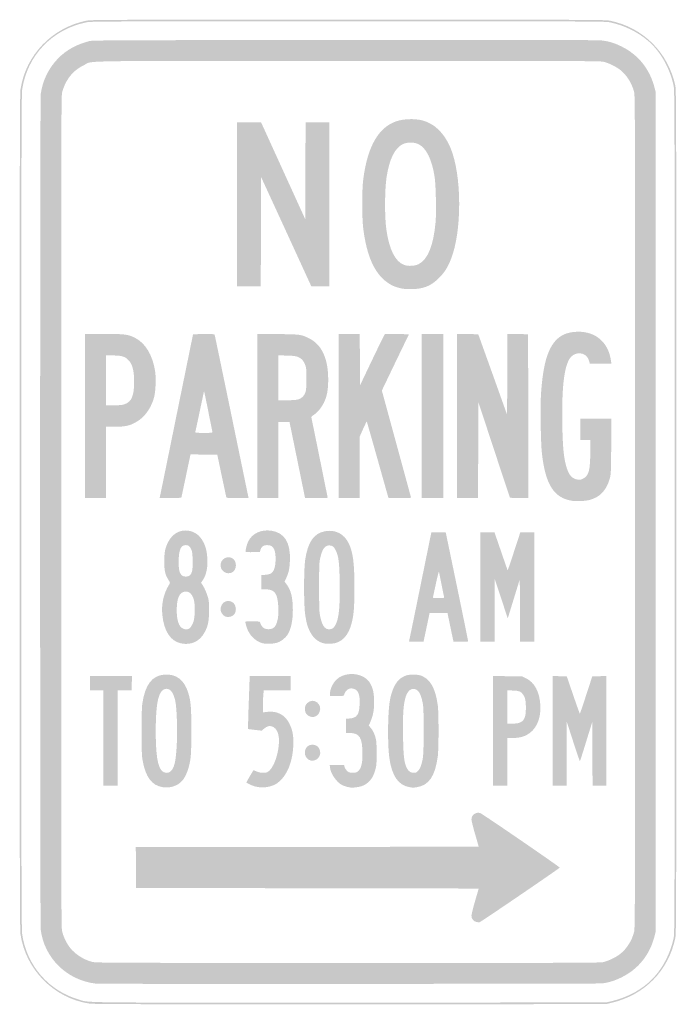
# Model space of a CAD drawing. Header units: inches. Extents: x -6 to 6, y -9 to 9.
import ezdxf

# ---------------------------------------------------------------- set-up
doc = ezdxf.new("R2010")
doc.units = ezdxf.units.IN
doc.header["$MEASUREMENT"] = 0

msp = doc.modelspace()

# ---------------------------------------------------------------- hatches: boundary and pattern name
h = msp.add_hatch(color=7)
edge = h.paths.add_edge_path()
edge.add_spline(control_points=[(-4.732, -8.984), (-5.375, -8.884), (-5.888, -8.367), (-5.985, -7.722), (-5.998, -7.633), (-6, -6.725), (-6, 0), (-6, 6.725), (-5.998, 7.633), (-5.985, 7.722), (-5.891, 8.348), (-5.41, 8.849), (-4.781, 8.977), (-4.696, 8.994), (-4.465, 8.995), (0, 8.995), (4.465, 8.995), (4.696, 8.994), (4.781, 8.977), (5.389, 8.853), (5.847, 8.398), (5.977, 7.788), (5.994, 7.705), (5.995, 7.398), (5.995, 0), (5.995, -7.398), (5.994, -7.705), (5.977, -7.788), (5.848, -8.391), (5.414, -8.83), (4.803, -8.973)], knot_values=[0, 0, 0, 0, 1, 1, 1, 2, 2, 2, 3, 3, 3, 4, 4, 4, 5, 5, 5, 6, 6, 6, 7, 7, 7, 8, 8, 8, 9, 9, 9, 10, 10, 10, 10], degree=3, periodic=0)
edge.add_line((4.803, -8.973), (4.712, -8.995))
edge.add_line((4.712, -8.995), (0.035, -8.996))
edge.add_spline(control_points=[(0.035, -8.996), (-3.925, -8.998), (-4.655, -8.996), (-4.732, -8.984)], knot_values=[0, 0, 0, 0, 1, 1, 1, 1], degree=3, periodic=0)
edge = h.paths.add_edge_path(flags=0)
edge.add_spline(control_points=[(4.803, -8.943), (5.066, -8.881), (5.29, -8.77), (5.48, -8.608), (5.704, -8.416), (5.877, -8.112), (5.946, -7.788), (5.964, -7.705), (5.965, -7.398), (5.965, 0), (5.965, 7.398), (5.964, 7.705), (5.946, 7.788), (5.877, 8.112), (5.704, 8.416), (5.48, 8.608), (5.284, 8.775), (5.039, 8.894), (4.781, 8.947), (4.696, 8.964), (4.465, 8.965), (0, 8.965), (-4.465, 8.965), (-4.696, 8.964), (-4.781, 8.947), (-5.404, 8.82), (-5.861, 8.343), (-5.954, 7.722), (-5.968, 7.633), (-5.97, 6.725), (-5.97, 0), (-5.97, -6.725), (-5.968, -7.633), (-5.954, -7.722), (-5.868, -8.296), (-5.467, -8.754), (-4.912, -8.914), (-4.712, -8.971), (-5.036, -8.968), (0.035, -8.966)], knot_values=[0, 0, 0, 0, 1, 1, 1, 2, 2, 2, 3, 3, 3, 4, 4, 4, 5, 5, 5, 6, 6, 6, 7, 7, 7, 8, 8, 8, 9, 9, 9, 10, 10, 10, 11, 11, 11, 12, 12, 12, 13, 13, 13, 13], degree=3, periodic=0)
edge.add_line((0.035, -8.966), (4.712, -8.964))
edge.add_line((4.712, -8.964), (4.803, -8.943))
h = msp.add_hatch(color=7)
edge = h.paths.add_edge_path()
edge.add_spline(control_points=[(-4.611, -8.62), (-5.139, -8.557), (-5.551, -8.153), (-5.616, -7.634), (-5.63, -7.518), (-5.63, 7.518), (-5.616, 7.634), (-5.585, 7.876), (-5.47, 8.113), (-5.298, 8.288), (-5.146, 8.442), (-4.963, 8.543), (-4.727, 8.604), (-4.667, 8.619), (-4.312, 8.621), (-0.066, 8.624), (3.035, 8.626), (4.56, 8.624), (4.621, 8.617), (4.761, 8.601), (4.863, 8.571), (4.995, 8.505), (5.303, 8.353), (5.511, 8.092), (5.598, 7.751)], knot_values=[0, 0, 0, 0, 1, 1, 1, 2, 2, 2, 3, 3, 3, 4, 4, 4, 5, 5, 5, 6, 6, 6, 7, 7, 7, 8, 8, 8, 8], degree=3, periodic=0)
edge.add_line((5.598, 7.751), (5.621, 7.662))
edge.add_line((5.621, 7.662), (5.621, 0))
edge.add_line((5.621, 0), (5.621, -7.662))
edge.add_line((5.621, -7.662), (5.598, -7.751))
edge.add_spline(control_points=[(5.598, -7.751), (5.511, -8.092), (5.303, -8.353), (4.995, -8.505), (4.869, -8.567), (4.767, -8.599), (4.636, -8.616), (4.566, -8.625), (-4.535, -8.629), (-4.611, -8.62)], knot_values=[0, 0, 0, 0, 1, 1, 1, 2, 2, 2, 3, 3, 3, 3], degree=3, periodic=0)
edge = h.paths.add_edge_path(flags=0)
edge.add_spline(control_points=[(4.658, -8.227), (4.748, -8.209), (4.893, -8.139), (4.972, -8.076), (5.088, -7.984), (5.183, -7.835), (5.222, -7.682), (5.242, -7.603), (5.242, -7.58), (5.242, 0), (5.242, 7.58), (5.242, 7.603), (5.222, 7.682), (5.183, 7.835), (5.088, 7.984), (4.972, 8.076), (4.893, 8.139), (4.748, 8.209), (4.658, 8.227), (4.593, 8.241), (4.034, 8.242), (-0.001, 8.242), (-5.138, 8.242), (-4.65, 8.25), (-4.823, 8.166), (-4.985, 8.088), (-5.096, 7.975), (-5.172, 7.813), (-5.193, 7.769), (-5.217, 7.7), (-5.226, 7.66), (-5.241, 7.593), (-5.242, 6.929), (-5.242, 0), (-5.242, -6.929), (-5.241, -7.593), (-5.226, -7.66), (-5.205, -7.753), (-5.147, -7.877), (-5.087, -7.956), (-4.994, -8.079), (-4.831, -8.184), (-4.675, -8.223), (-4.604, -8.24), (-4.393, -8.241), (-0.008, -8.242), (4.035, -8.242), (4.593, -8.241), (4.658, -8.227)], knot_values=[0, 0, 0, 0, 1, 1, 1, 2, 2, 2, 3, 3, 3, 4, 4, 4, 5, 5, 5, 6, 6, 6, 7, 7, 7, 8, 8, 8, 9, 9, 9, 10, 10, 10, 11, 11, 11, 12, 12, 12, 13, 13, 13, 14, 14, 14, 15, 15, 15, 16, 16, 16, 16], degree=3, periodic=0)
for points in [[(-2.03, 5.621), (-2.03, 7.121), (-1.811, 7.121), (-1.591, 7.121), (-1.187, 6.234), (-0.783, 5.347), (-0.78, 6.234), (-0.778, 7.121), (-0.561, 7.121), (-0.343, 7.121), (-0.343, 5.621), (-0.343, 4.121), (-0.508, 4.121), (-0.672, 4.121), (-1.131, 5.122), (-1.591, 6.122), (-1.593, 5.122), (-1.596, 4.121), (-1.813, 4.121), (-2.03, 4.121), (-2.03, 5.621)], [(1.343, 1.753), (1.343, 3.253), (1.54, 3.253), (1.737, 3.253), (1.737, 1.753), (1.737, 0.253), (1.54, 0.253), (1.343, 0.253), (1.343, 1.753)], [(1.99, 1.753), (1.99, 3.253), (2.183, 3.25), (2.377, 3.247), (2.641, 2.512), (2.904, 1.776), (2.907, 2.515), (2.909, 3.253), (3.099, 3.25), (3.288, 3.247), (3.29, 1.75), (3.293, 0.252), (3.124, 0.255), (2.956, 0.258), (2.667, 1.132), (2.379, 2.007), (2.376, 1.13), (2.374, 0.253), (2.182, 0.253), (1.99, 0.253), (1.99, 1.753)], [(-4.475, -4.131), (-4.475, -3.263), (-4.596, -3.263), (-4.717, -3.263), (-4.717, -3.131), (-4.717, -3), (-4.333, -3), (-3.949, -3), (-3.952, -3.129), (-3.955, -3.258), (-4.083, -3.26), (-4.212, -3.263), (-4.212, -4.132), (-4.212, -5), (-4.343, -5), (-4.475, -5), (-4.475, -4.131)]]:
    msp.add_hatch(color=7).paths.add_polyline_path(points)
h = msp.add_hatch(color=7)
edge = h.paths.add_edge_path()
edge.add_spline(control_points=[(0.942, 4.091), (0.844, 4.117), (0.788, 4.142), (0.712, 4.196), (0.479, 4.363), (0.337, 4.684), (0.276, 5.182), (0.251, 5.389), (0.251, 5.877), (0.276, 6.076), (0.353, 6.679), (0.554, 7.03), (0.885, 7.14), (1.016, 7.184), (1.215, 7.19), (1.353, 7.155), (1.574, 7.1), (1.755, 6.925), (1.868, 6.657), (2.08, 6.158), (2.083, 5.121), (1.874, 4.608), (1.814, 4.46), (1.76, 4.376), (1.662, 4.277), (1.511, 4.125), (1.373, 4.071), (1.136, 4.071), (1.051, 4.072), (0.994, 4.077), (0.942, 4.091)], knot_values=[0, 0, 0, 0, 1, 1, 1, 2, 2, 2, 3, 3, 3, 4, 4, 4, 5, 5, 5, 6, 6, 6, 7, 7, 7, 8, 8, 8, 9, 9, 9, 10, 10, 10, 10], degree=3, periodic=0)
edge = h.paths.add_edge_path(flags=0)
edge.add_spline(control_points=[(1.289, 4.528), (1.455, 4.613), (1.556, 4.862), (1.597, 5.287), (1.613, 5.454), (1.603, 5.97), (1.581, 6.114), (1.531, 6.445), (1.427, 6.654), (1.28, 6.723), (1.205, 6.758), (1.078, 6.758), (1.003, 6.723), (0.854, 6.654), (0.751, 6.445), (0.702, 6.115), (0.668, 5.883), (0.665, 5.407), (0.697, 5.171), (0.747, 4.798), (0.862, 4.569), (1.027, 4.512), (1.101, 4.486), (1.222, 4.494), (1.289, 4.528)], knot_values=[0, 0, 0, 0, 1, 1, 1, 2, 2, 2, 3, 3, 3, 4, 4, 4, 5, 5, 5, 6, 6, 6, 7, 7, 7, 8, 8, 8, 8], degree=3, periodic=0)
h = msp.add_hatch(color=7)
edge = h.paths.add_edge_path()
edge.add_line((-4.808, 1.753), (-4.808, 3.253))
edge.add_line((-4.808, 3.253), (-4.471, 3.253))
edge.add_spline(control_points=[(-4.471, 3.253), (-4.087, 3.253), (-4.025, 3.245), (-3.902, 3.186), (-3.707, 3.092), (-3.569, 2.866), (-3.525, 2.565), (-3.507, 2.44), (-3.517, 2.2), (-3.544, 2.097), (-3.59, 1.924), (-3.691, 1.768), (-3.811, 1.683), (-3.955, 1.581), (-4.047, 1.556), (-4.269, 1.556)], knot_values=[0, 0, 0, 0, 1, 1, 1, 2, 2, 2, 3, 3, 3, 4, 4, 4, 5, 5, 5, 5], degree=3, periodic=0)
edge.add_line((-4.269, 1.556), (-4.424, 1.556))
edge.add_line((-4.424, 1.556), (-4.424, 0.904))
edge.add_line((-4.424, 0.904), (-4.424, 0.253))
edge.add_line((-4.424, 0.253), (-4.616, 0.253))
edge.add_line((-4.616, 0.253), (-4.808, 0.253))
edge.add_line((-4.808, 0.253), (-4.808, 1.753))
edge = h.paths.add_edge_path(flags=0)
edge.add_spline(control_points=[(-4.078, 1.97), (-3.955, 2.016), (-3.91, 2.124), (-3.909, 2.376), (-3.909, 2.594), (-3.943, 2.713), (-4.029, 2.79), (-4.087, 2.843), (-4.15, 2.859), (-4.3, 2.859)], knot_values=[0, 0, 0, 0, 1, 1, 1, 2, 2, 2, 3, 3, 3, 3], degree=3, periodic=0)
edge.add_line((-4.3, 2.859), (-4.424, 2.859))
edge.add_line((-4.424, 2.859), (-4.424, 2.404))
edge.add_line((-4.424, 2.404), (-4.424, 1.949))
edge.add_line((-4.424, 1.949), (-4.278, 1.949))
edge.add_spline(control_points=[(-4.278, 1.949), (-4.157, 1.949), (-4.123, 1.953), (-4.078, 1.97)], knot_values=[0, 0, 0, 0, 1, 1, 1, 1], degree=3, periodic=0)
h = msp.add_hatch(color=7)
edge = h.paths.add_edge_path()
edge.add_spline(control_points=[(-3.439, 0.277), (-3.435, 0.291), (-3.297, 0.965), (-3.133, 1.775)], knot_values=[0, 0, 0, 0, 1, 1, 1, 1], degree=3, periodic=0)
edge.add_line((-3.133, 1.775), (-2.833, 3.247))
edge.add_line((-2.833, 3.247), (-2.639, 3.25))
edge.add_spline(control_points=[(-2.639, 3.25), (-2.488, 3.252), (-2.443, 3.25), (-2.439, 3.24), (-2.436, 3.233), (-2.298, 2.568), (-2.131, 1.763), (-1.965, 0.957), (-1.826, 0.288), (-1.823, 0.275)], knot_values=[0, 0, 0, 0, 1, 1, 1, 2, 2, 2, 3, 3, 3, 3], degree=3, periodic=0)
edge.add_line((-1.823, 0.275), (-1.818, 0.253))
edge.add_line((-1.818, 0.253), (-2.02, 0.253))
edge.add_spline(control_points=[(-2.02, 0.253), (-2.221, 0.253), (-2.222, 0.253), (-2.227, 0.275), (-2.23, 0.288), (-2.268, 0.466), (-2.312, 0.672)], knot_values=[0, 0, 0, 0, 1, 1, 1, 2, 2, 2, 2], degree=3, periodic=0)
edge.add_line((-2.312, 0.672), (-2.39, 1.045))
edge.add_line((-2.39, 1.045), (-2.634, 1.048))
edge.add_line((-2.634, 1.048), (-2.878, 1.051))
edge.add_line((-2.878, 1.051), (-2.884, 1.028))
edge.add_spline(control_points=[(-2.884, 1.028), (-2.887, 1.015), (-2.925, 0.837), (-2.968, 0.631)], knot_values=[0, 0, 0, 0, 1, 1, 1, 1], degree=3, periodic=0)
edge.add_line((-2.968, 0.631), (-3.047, 0.258))
edge.add_line((-3.047, 0.258), (-3.246, 0.255))
edge.add_line((-3.246, 0.255), (-3.445, 0.252))
edge.add_line((-3.445, 0.252), (-3.439, 0.277))
edge = h.paths.add_edge_path(flags=0)
edge.add_spline(control_points=[(-2.479, 1.462), (-2.481, 1.472), (-2.517, 1.645), (-2.557, 1.848), (-2.597, 2.05), (-2.631, 2.212), (-2.633, 2.206), (-2.634, 2.201), (-2.67, 2.033), (-2.712, 1.833), (-2.754, 1.633), (-2.791, 1.464), (-2.793, 1.457), (-2.796, 1.447), (-2.76, 1.444), (-2.635, 1.444), (-2.486, 1.444), (-2.474, 1.446), (-2.479, 1.462)], knot_values=[0, 0, 0, 0, 1, 1, 1, 2, 2, 2, 3, 3, 3, 4, 4, 4, 5, 5, 5, 6, 6, 6, 6], degree=3, periodic=0)
h = msp.add_hatch(color=7)
edge = h.paths.add_edge_path()
edge.add_line((-1.657, 1.753), (-1.657, 3.254))
edge.add_line((-1.657, 3.254), (-1.285, 3.25))
edge.add_spline(control_points=[(-1.285, 3.25), (-0.875, 3.245), (-0.857, 3.243), (-0.72, 3.176), (-0.482, 3.06), (-0.363, 2.806), (-0.364, 2.415), (-0.364, 2.228), (-0.387, 2.11), (-0.444, 1.993), (-0.49, 1.901), (-0.563, 1.814), (-0.631, 1.771), (-0.665, 1.75), (-0.675, 1.738), (-0.671, 1.722), (-0.66, 1.675), (-0.374, 0.267), (-0.374, 0.26), (-0.374, 0.256), (-0.467, 0.253), (-0.581, 0.253), (-0.695, 0.253), (-0.788, 0.254), (-0.788, 0.256), (-0.788, 0.261), (-1.045, 1.518), (-1.061, 1.593)], knot_values=[0, 0, 0, 0, 1, 1, 1, 2, 2, 2, 3, 3, 3, 4, 4, 4, 5, 5, 5, 6, 6, 6, 7, 7, 7, 8, 8, 8, 9, 9, 9, 9], degree=3, periodic=0)
edge.add_line((-1.061, 1.593), (-1.072, 1.646))
edge.add_line((-1.072, 1.646), (-1.173, 1.646))
edge.add_line((-1.173, 1.646), (-1.273, 1.646))
edge.add_line((-1.273, 1.646), (-1.273, 0.949))
edge.add_line((-1.273, 0.949), (-1.273, 0.253))
edge.add_line((-1.273, 0.253), (-1.465, 0.253))
edge.add_line((-1.465, 0.253), (-1.657, 0.253))
edge.add_line((-1.657, 0.253), (-1.657, 1.753))
edge = h.paths.add_edge_path(flags=0)
edge.add_spline(control_points=[(-0.929, 2.052), (-0.859, 2.066), (-0.805, 2.115), (-0.781, 2.185), (-0.766, 2.229), (-0.763, 2.27), (-0.763, 2.434), (-0.763, 2.616), (-0.765, 2.636), (-0.786, 2.69), (-0.817, 2.767), (-0.847, 2.801), (-0.911, 2.829), (-0.957, 2.849), (-0.986, 2.853), (-1.119, 2.857)], knot_values=[0, 0, 0, 0, 1, 1, 1, 2, 2, 2, 3, 3, 3, 4, 4, 4, 5, 5, 5, 5], degree=3, periodic=0)
edge.add_line((-1.119, 2.857), (-1.273, 2.861))
edge.add_line((-1.273, 2.861), (-1.273, 2.451))
edge.add_line((-1.273, 2.451), (-1.273, 2.04))
edge.add_line((-1.273, 2.04), (-1.127, 2.04))
edge.add_spline(control_points=[(-1.127, 2.04), (-1.046, 2.04), (-0.957, 2.045), (-0.929, 2.052)], knot_values=[0, 0, 0, 0, 1, 1, 1, 1], degree=3, periodic=0)
h = msp.add_hatch(color=7)
edge = h.paths.add_edge_path()
edge.add_line((-0.172, 1.753), (-0.172, 3.253))
edge.add_line((-0.172, 3.253), (0.02, 3.253))
edge.add_line((0.02, 3.253), (0.212, 3.253))
edge.add_line((0.212, 3.253), (0.215, 2.782))
edge.add_line((0.215, 2.782), (0.217, 2.312))
edge.add_line((0.217, 2.312), (0.439, 2.778))
edge.add_spline(control_points=[(0.439, 2.778), (0.562, 3.035), (0.666, 3.247), (0.672, 3.249), (0.678, 3.251), (0.779, 3.252), (0.896, 3.25)], knot_values=[0, 0, 0, 0, 1, 1, 1, 2, 2, 2, 2], degree=3, periodic=0)
edge.add_line((0.896, 3.25), (1.111, 3.247))
edge.add_line((1.111, 3.247), (0.863, 2.733))
edge.add_line((0.863, 2.733), (0.616, 2.218))
edge.add_line((0.616, 2.218), (0.879, 1.253))
edge.add_spline(control_points=[(0.879, 1.253), (1.024, 0.722), (1.144, 0.28), (1.147, 0.27), (1.152, 0.254), (1.138, 0.253), (0.946, 0.253)], knot_values=[0, 0, 0, 0, 1, 1, 1, 2, 2, 2, 2], degree=3, periodic=0)
edge.add_line((0.946, 0.253), (0.739, 0.253))
edge.add_line((0.739, 0.253), (0.728, 0.285))
edge.add_spline(control_points=[(0.728, 0.285), (0.723, 0.303), (0.634, 0.618), (0.531, 0.984), (0.428, 1.35), (0.342, 1.651), (0.34, 1.653), (0.338, 1.655), (0.309, 1.594), (0.274, 1.518)], knot_values=[0, 0, 0, 0, 1, 1, 1, 2, 2, 2, 3, 3, 3, 3], degree=3, periodic=0)
edge.add_line((0.274, 1.518), (0.212, 1.379))
edge.add_line((0.212, 1.379), (0.212, 0.816))
edge.add_line((0.212, 0.816), (0.212, 0.253))
edge.add_line((0.212, 0.253), (0.02, 0.253))
edge.add_line((0.02, 0.253), (-0.172, 0.253))
edge.add_line((-0.172, 0.253), (-0.172, 1.753))
h = msp.add_hatch(color=7)
edge = h.paths.add_edge_path()
edge.add_spline(control_points=[(4.092, 0.203), (3.76, 0.254), (3.604, 0.498), (3.54, 1.071), (3.518, 1.269), (3.508, 1.925), (3.524, 2.168), (3.579, 2.986), (3.764, 3.293), (4.207, 3.293), (4.533, 3.293), (4.759, 3.089), (4.803, 2.755)], knot_values=[0, 0, 0, 0, 1, 1, 1, 2, 2, 2, 3, 3, 3, 4, 4, 4, 4], degree=3, periodic=0)
edge.add_line((4.803, 2.755), (4.809, 2.707))
edge.add_line((4.809, 2.707), (4.612, 2.707))
edge.add_line((4.612, 2.707), (4.415, 2.707))
edge.add_line((4.415, 2.707), (4.409, 2.735))
edge.add_spline(control_points=[(4.409, 2.735), (4.406, 2.75), (4.393, 2.783), (4.381, 2.808), (4.326, 2.919), (4.153, 2.93), (4.066, 2.827), (3.95, 2.689), (3.901, 2.305), (3.912, 1.616), (3.92, 1.165), (3.939, 0.976), (3.995, 0.799), (4.037, 0.666), (4.097, 0.604), (4.194, 0.591), (4.234, 0.585), (4.251, 0.588), (4.291, 0.608), (4.397, 0.66), (4.423, 0.761), (4.424, 1.114)], knot_values=[0, 0, 0, 0, 1, 1, 1, 2, 2, 2, 3, 3, 3, 4, 4, 4, 5, 5, 5, 6, 6, 6, 7, 7, 7, 7], degree=3, periodic=0)
edge.add_line((4.424, 1.114), (4.424, 1.313))
edge.add_line((4.424, 1.313), (4.333, 1.313))
edge.add_line((4.333, 1.313), (4.242, 1.313))
edge.add_line((4.242, 1.313), (4.242, 1.51))
edge.add_line((4.242, 1.51), (4.242, 1.707))
edge.add_line((4.242, 1.707), (4.526, 1.707))
edge.add_line((4.526, 1.707), (4.81, 1.707))
edge.add_line((4.81, 1.707), (4.806, 1.199))
edge.add_spline(control_points=[(4.806, 1.199), (4.802, 0.715), (4.801, 0.688), (4.78, 0.611), (4.721, 0.397), (4.598, 0.267), (4.409, 0.218), (4.33, 0.198), (4.174, 0.19), (4.092, 0.203)], knot_values=[0, 0, 0, 0, 1, 1, 1, 2, 2, 2, 3, 3, 3, 3], degree=3, periodic=0)
h = msp.add_hatch(color=7)
edge = h.paths.add_edge_path()
edge.add_spline(control_points=[(-3.049, -2.403), (-3.242, -2.365), (-3.363, -2.183), (-3.394, -1.886), (-3.415, -1.681), (-3.37, -1.484), (-3.266, -1.322), (-3.25, -1.296), (-3.251, -1.294), (-3.286, -1.236), (-3.345, -1.138), (-3.359, -1.078), (-3.358, -0.904), (-3.358, -0.736), (-3.345, -0.666), (-3.293, -0.56), (-3.214, -0.399), (-3.072, -0.318), (-2.913, -0.344), (-2.798, -0.362), (-2.709, -0.43), (-2.65, -0.542), (-2.607, -0.622), (-2.587, -0.693), (-2.575, -0.811), (-2.557, -0.984), (-2.586, -1.145), (-2.652, -1.243)], knot_values=[0, 0, 0, 0, 1, 1, 1, 2, 2, 2, 3, 3, 3, 4, 4, 4, 5, 5, 5, 6, 6, 6, 7, 7, 7, 8, 8, 8, 9, 9, 9, 9], degree=3, periodic=0)
edge.add_line((-2.652, -1.243), (-2.687, -1.295))
edge.add_line((-2.687, -1.295), (-2.668, -1.322))
edge.add_spline(control_points=[(-2.668, -1.322), (-2.632, -1.373), (-2.586, -1.474), (-2.563, -1.553), (-2.543, -1.621), (-2.541, -1.653), (-2.541, -1.803), (-2.542, -1.994), (-2.558, -2.077), (-2.615, -2.188), (-2.704, -2.363), (-2.86, -2.44), (-3.049, -2.403)], knot_values=[0, 0, 0, 0, 1, 1, 1, 2, 2, 2, 3, 3, 3, 4, 4, 4, 4], degree=3, periodic=0)
edge = h.paths.add_edge_path(flags=0)
edge.add_spline(control_points=[(-2.923, -2.142), (-2.895, -2.141), (-2.847, -2.073), (-2.825, -2.005), (-2.795, -1.91), (-2.793, -1.684), (-2.822, -1.591), (-2.847, -1.507), (-2.901, -1.455), (-2.959, -1.455), (-3.077, -1.455), (-3.131, -1.562), (-3.131, -1.793), (-3.131, -1.985), (-3.093, -2.097), (-3.015, -2.133), (-2.993, -2.143), (-2.966, -2.149), (-2.955, -2.147), (-2.943, -2.144), (-2.929, -2.142), (-2.923, -2.142)], knot_values=[0, 0, 0, 0, 1, 1, 1, 2, 2, 2, 3, 3, 3, 4, 4, 4, 5, 5, 5, 6, 6, 6, 7, 7, 7, 7], degree=3, periodic=0)
edge = h.paths.add_edge_path(flags=0)
edge.add_spline(control_points=[(-2.895, -1.161), (-2.85, -1.125), (-2.836, -1.051), (-2.84, -0.88), (-2.844, -0.769), (-2.849, -0.722), (-2.862, -0.692), (-2.89, -0.628), (-2.916, -0.606), (-2.965, -0.606), (-3.057, -0.606), (-3.095, -0.694), (-3.096, -0.909), (-3.096, -1.061), (-3.08, -1.124), (-3.033, -1.162), (-2.998, -1.189), (-2.931, -1.189), (-2.895, -1.161)], knot_values=[0, 0, 0, 0, 1, 1, 1, 2, 2, 2, 3, 3, 3, 4, 4, 4, 5, 5, 5, 6, 6, 6, 6], degree=3, periodic=0)
h = msp.add_hatch(color=7)
edge = h.paths.add_edge_path()
edge.add_spline(control_points=[(-1.565, -2.399), (-1.676, -2.367), (-1.77, -2.287), (-1.826, -2.176), (-1.85, -2.129), (-1.879, -2.034), (-1.879, -2.005), (-1.879, -2.002), (-1.82, -2), (-1.747, -2), (-1.631, -2), (-1.615, -2.002), (-1.61, -2.018), (-1.596, -2.065), (-1.567, -2.107), (-1.536, -2.125), (-1.492, -2.151), (-1.417, -2.151), (-1.372, -2.125), (-1.289, -2.078), (-1.254, -1.884), (-1.283, -1.646), (-1.306, -1.467), (-1.36, -1.414), (-1.523, -1.414)], knot_values=[0, 0, 0, 0, 1, 1, 1, 2, 2, 2, 3, 3, 3, 4, 4, 4, 5, 5, 5, 6, 6, 6, 7, 7, 7, 8, 8, 8, 8], degree=3, periodic=0)
edge.add_line((-1.523, -1.414), (-1.586, -1.414))
edge.add_line((-1.586, -1.414), (-1.586, -1.284))
edge.add_line((-1.586, -1.284), (-1.586, -1.154))
edge.add_line((-1.586, -1.154), (-1.511, -1.149))
edge.add_spline(control_points=[(-1.511, -1.149), (-1.425, -1.144), (-1.386, -1.122), (-1.359, -1.065), (-1.317, -0.976), (-1.313, -0.772), (-1.351, -0.684), (-1.376, -0.628), (-1.414, -0.606), (-1.484, -0.606), (-1.546, -0.606), (-1.59, -0.638), (-1.603, -0.695)], knot_values=[0, 0, 0, 0, 1, 1, 1, 2, 2, 2, 3, 3, 3, 4, 4, 4, 4], degree=3, periodic=0)
edge.add_line((-1.603, -0.695), (-1.612, -0.732))
edge.add_line((-1.612, -0.732), (-1.737, -0.735))
edge.add_spline(control_points=[(-1.737, -0.735), (-1.806, -0.737), (-1.866, -0.734), (-1.87, -0.73), (-1.882, -0.718), (-1.853, -0.594), (-1.824, -0.536), (-1.75, -0.392), (-1.589, -0.317), (-1.405, -0.343), (-1.162, -0.378), (-1.049, -0.559), (-1.064, -0.894), (-1.07, -1.037), (-1.086, -1.112), (-1.131, -1.21)], knot_values=[0, 0, 0, 0, 1, 1, 1, 2, 2, 2, 3, 3, 3, 4, 4, 4, 5, 5, 5, 5], degree=3, periodic=0)
edge.add_line((-1.131, -1.21), (-1.161, -1.274))
edge.add_line((-1.161, -1.274), (-1.116, -1.335))
edge.add_spline(control_points=[(-1.116, -1.335), (-1.043, -1.434), (-1.01, -1.577), (-1.01, -1.794), (-1.01, -1.978), (-1.041, -2.131), (-1.098, -2.23), (-1.133, -2.291), (-1.214, -2.359), (-1.279, -2.383), (-1.355, -2.412), (-1.492, -2.419), (-1.565, -2.399)], knot_values=[0, 0, 0, 0, 1, 1, 1, 2, 2, 2, 3, 3, 3, 4, 4, 4, 4], degree=3, periodic=0)
h = msp.add_hatch(color=7)
edge = h.paths.add_edge_path()
edge.add_spline(control_points=[(-0.432, -2.404), (-0.551, -2.379), (-0.64, -2.305), (-0.7, -2.181), (-0.743, -2.094), (-0.761, -2.03), (-0.785, -1.874), (-0.811, -1.711), (-0.811, -1.049), (-0.785, -0.876), (-0.735, -0.545), (-0.624, -0.387), (-0.416, -0.352), (-0.232, -0.32), (-0.074, -0.401), (0.008, -0.569), (0.089, -0.732), (0.115, -0.929), (0.115, -1.379), (0.115, -1.728), (0.104, -1.876), (0.066, -2.026), (0.004, -2.271), (-0.121, -2.397), (-0.314, -2.409), (-0.355, -2.411), (-0.408, -2.409), (-0.432, -2.404)], knot_values=[0, 0, 0, 0, 1, 1, 1, 2, 2, 2, 3, 3, 3, 4, 4, 4, 5, 5, 5, 6, 6, 6, 7, 7, 7, 8, 8, 8, 9, 9, 9, 9], degree=3, periodic=0)
edge = h.paths.add_edge_path(flags=0)
edge.add_spline(control_points=[(-0.277, -2.125), (-0.265, -2.117), (-0.244, -2.089), (-0.23, -2.063), (-0.168, -1.948), (-0.147, -1.73), (-0.154, -1.283), (-0.16, -0.927), (-0.174, -0.814), (-0.222, -0.71), (-0.255, -0.639), (-0.289, -0.612), (-0.345, -0.612), (-0.424, -0.612), (-0.474, -0.68), (-0.508, -0.836), (-0.529, -0.928), (-0.53, -0.961), (-0.53, -1.374), (-0.53, -1.754), (-0.528, -1.825), (-0.512, -1.901), (-0.484, -2.041), (-0.447, -2.112), (-0.39, -2.137), (-0.356, -2.152), (-0.311, -2.147), (-0.277, -2.125)], knot_values=[0, 0, 0, 0, 1, 1, 1, 2, 2, 2, 3, 3, 3, 4, 4, 4, 5, 5, 5, 6, 6, 6, 7, 7, 7, 8, 8, 8, 9, 9, 9, 9], degree=3, periodic=0)
h = msp.add_hatch(color=7)
edge = h.paths.add_edge_path()
edge.add_spline(control_points=[(1.113, -2.361), (1.116, -2.354), (1.209, -1.904), (1.319, -1.361)], knot_values=[0, 0, 0, 0, 1, 1, 1, 1], degree=3, periodic=0)
edge.add_line((1.319, -1.361), (1.52, -0.374))
edge.add_line((1.52, -0.374), (1.652, -0.374))
edge.add_line((1.652, -0.374), (1.783, -0.374))
edge.add_line((1.783, -0.374), (1.988, -1.361))
edge.add_spline(control_points=[(1.988, -1.361), (2.1, -1.904), (2.192, -2.354), (2.192, -2.361), (2.192, -2.371), (2.162, -2.374), (2.059, -2.372)], knot_values=[0, 0, 0, 0, 1, 1, 1, 2, 2, 2, 2], degree=3, periodic=0)
edge.add_line((2.059, -2.372), (1.925, -2.369))
edge.add_line((1.925, -2.369), (1.918, -2.338))
edge.add_spline(control_points=[(1.918, -2.338), (1.914, -2.322), (1.889, -2.205), (1.863, -2.078)], knot_values=[0, 0, 0, 0, 1, 1, 1, 1], degree=3, periodic=0)
edge.add_line((1.863, -2.078), (1.815, -1.848))
edge.add_line((1.815, -1.848), (1.652, -1.848))
edge.add_line((1.652, -1.848), (1.488, -1.848))
edge.add_line((1.488, -1.848), (1.433, -2.109))
edge.add_line((1.433, -2.109), (1.378, -2.369))
edge.add_line((1.378, -2.369), (1.243, -2.372))
edge.add_spline(control_points=[(1.243, -2.372), (1.137, -2.374), (1.11, -2.372), (1.113, -2.361)], knot_values=[0, 0, 0, 0, 1, 1, 1, 1], degree=3, periodic=0)
edge = h.paths.add_edge_path(flags=0)
edge.add_spline(control_points=[(1.754, -1.558), (1.751, -1.548), (1.73, -1.445), (1.707, -1.328), (1.684, -1.212), (1.663, -1.107), (1.659, -1.096), (1.656, -1.084), (1.633, -1.17), (1.605, -1.303), (1.578, -1.428), (1.554, -1.541), (1.551, -1.553), (1.545, -1.576), (1.546, -1.576), (1.652, -1.576), (1.749, -1.576), (1.758, -1.574), (1.754, -1.558)], knot_values=[0, 0, 0, 0, 1, 1, 1, 2, 2, 2, 3, 3, 3, 4, 4, 4, 5, 5, 5, 6, 6, 6, 6], degree=3, periodic=0)
h = msp.add_hatch(color=7)
edge = h.paths.add_edge_path()
edge.add_line((2.414, -1.374), (2.414, -0.374))
edge.add_line((2.414, -0.374), (2.544, -0.374))
edge.add_line((2.544, -0.374), (2.674, -0.374))
edge.add_line((2.674, -0.374), (2.793, -0.72))
edge.add_spline(control_points=[(2.793, -0.72), (2.858, -0.91), (2.913, -1.067), (2.914, -1.069), (2.916, -1.07), (2.968, -0.915), (3.031, -0.723)], knot_values=[0, 0, 0, 0, 1, 1, 1, 2, 2, 2, 2], degree=3, periodic=0)
edge.add_line((3.031, -0.723), (3.145, -0.374))
edge.add_line((3.145, -0.374), (3.275, -0.374))
edge.add_line((3.275, -0.374), (3.404, -0.374))
edge.add_line((3.404, -0.374), (3.404, -1.374))
edge.add_line((3.404, -1.374), (3.404, -2.374))
edge.add_line((3.404, -2.374), (3.273, -2.374))
edge.add_line((3.273, -2.374), (3.142, -2.374))
edge.add_line((3.142, -2.374), (3.139, -1.802))
edge.add_line((3.139, -1.802), (3.136, -1.23))
edge.add_line((3.136, -1.23), (3.051, -1.507))
edge.add_spline(control_points=[(3.051, -1.507), (3.004, -1.659), (2.955, -1.819), (2.941, -1.864)], knot_values=[0, 0, 0, 0, 1, 1, 1, 1], degree=3, periodic=0)
edge.add_line((2.941, -1.864), (2.916, -1.944))
edge.add_line((2.916, -1.944), (2.797, -1.586))
edge.add_line((2.797, -1.586), (2.679, -1.227))
edge.add_line((2.679, -1.227), (2.678, -1.801))
edge.add_line((2.678, -1.801), (2.677, -2.374))
edge.add_line((2.677, -2.374), (2.545, -2.374))
edge.add_line((2.545, -2.374), (2.414, -2.374))
edge.add_line((2.414, -2.374), (2.414, -1.374))
h = msp.add_hatch(color=7)
edge = h.paths.add_edge_path()
edge.add_spline(control_points=[(-2.264, -1.098), (-2.283, -1.086), (-2.306, -1.06), (-2.316, -1.04), (-2.378, -0.916), (-2.244, -0.78), (-2.12, -0.844), (-2.027, -0.892), (-2.027, -1.057), (-2.12, -1.106), (-2.164, -1.128), (-2.223, -1.125), (-2.264, -1.098)], knot_values=[0, 0, 0, 0, 1, 1, 1, 2, 2, 2, 3, 3, 3, 4, 4, 4, 4], degree=3, periodic=0)
h = msp.add_hatch(color=7)
edge = h.paths.add_edge_path()
edge.add_spline(control_points=[(-2.277, -1.888), (-2.319, -1.851), (-2.338, -1.8), (-2.328, -1.75), (-2.295, -1.572), (-2.051, -1.593), (-2.051, -1.774), (-2.05, -1.865), (-2.104, -1.919), (-2.194, -1.919), (-2.233, -1.919), (-2.248, -1.913), (-2.277, -1.888)], knot_values=[0, 0, 0, 0, 1, 1, 1, 2, 2, 2, 3, 3, 3, 4, 4, 4, 4], degree=3, periodic=0)
h = msp.add_hatch(color=7)
edge = h.paths.add_edge_path()
edge.add_spline(control_points=[(-3.394, -5.029), (-3.588, -4.997), (-3.701, -4.843), (-3.755, -4.539), (-3.77, -4.455), (-3.772, -4.374), (-3.772, -4.015), (-3.773, -3.723), (-3.769, -3.564), (-3.76, -3.503), (-3.708, -3.153), (-3.58, -2.987), (-3.35, -2.972), (-3.138, -2.959), (-2.992, -3.073), (-2.921, -3.305), (-2.873, -3.461), (-2.864, -3.574), (-2.864, -3.995), (-2.864, -4.419), (-2.872, -4.524), (-2.915, -4.675), (-2.944, -4.773), (-2.988, -4.864), (-3.031, -4.913), (-3.113, -5.007), (-3.255, -5.053), (-3.394, -5.029)], knot_values=[0, 0, 0, 0, 1, 1, 1, 2, 2, 2, 3, 3, 3, 4, 4, 4, 5, 5, 5, 6, 6, 6, 7, 7, 7, 8, 8, 8, 9, 9, 9, 9], degree=3, periodic=0)
edge = h.paths.add_edge_path(flags=0)
edge.add_spline(control_points=[(-3.245, -4.743), (-3.175, -4.684), (-3.146, -4.558), (-3.13, -4.24), (-3.117, -3.976), (-3.13, -3.582), (-3.157, -3.457), (-3.189, -3.308), (-3.243, -3.232), (-3.318, -3.232), (-3.458, -3.233), (-3.515, -3.455), (-3.515, -4.005), (-3.515, -4.552), (-3.46, -4.768), (-3.318, -4.768), (-3.286, -4.768), (-3.266, -4.761), (-3.245, -4.743)], knot_values=[0, 0, 0, 0, 1, 1, 1, 2, 2, 2, 3, 3, 3, 4, 4, 4, 5, 5, 5, 6, 6, 6, 6], degree=3, periodic=0)
h = msp.add_hatch(color=7)
edge = h.paths.add_edge_path()
edge.add_spline(control_points=[(-1.626, -5.03), (-1.657, -5.027), (-1.7, -5.018), (-1.722, -5.01), (-1.77, -4.995), (-1.859, -4.951), (-1.859, -4.944), (-1.859, -4.938), (-1.791, -4.82), (-1.751, -4.755)], knot_values=[0, 0, 0, 0, 1, 1, 1, 2, 2, 2, 3, 3, 3, 3], degree=3, periodic=0)
edge.add_line((-1.751, -4.755), (-1.728, -4.718))
edge.add_line((-1.728, -4.718), (-1.674, -4.743))
edge.add_spline(control_points=[(-1.674, -4.743), (-1.618, -4.769), (-1.529, -4.776), (-1.483, -4.759), (-1.363, -4.713), (-1.248, -4.381), (-1.265, -4.131), (-1.279, -3.936), (-1.42, -3.85), (-1.54, -3.964)], knot_values=[0, 0, 0, 0, 1, 1, 1, 2, 2, 2, 3, 3, 3, 3], degree=3, periodic=0)
edge.add_line((-1.54, -3.964), (-1.576, -3.997))
edge.add_line((-1.576, -3.997), (-1.697, -3.984))
edge.add_spline(control_points=[(-1.697, -3.984), (-1.764, -3.977), (-1.822, -3.969), (-1.826, -3.966), (-1.83, -3.964), (-1.826, -3.755), (-1.816, -3.503), (-1.807, -3.252), (-1.799, -3.035), (-1.799, -3.023)], knot_values=[0, 0, 0, 0, 1, 1, 1, 2, 2, 2, 3, 3, 3, 3], degree=3, periodic=0)
edge.add_line((-1.799, -3.023), (-1.798, -3))
edge.add_line((-1.798, -3), (-1.424, -3))
edge.add_line((-1.424, -3), (-1.051, -3))
edge.add_line((-1.051, -3), (-1.051, -3.131))
edge.add_line((-1.051, -3.131), (-1.051, -3.263))
edge.add_line((-1.051, -3.263), (-1.296, -3.263))
edge.add_line((-1.296, -3.263), (-1.542, -3.263))
edge.add_line((-1.542, -3.263), (-1.549, -3.34))
edge.add_spline(control_points=[(-1.549, -3.34), (-1.553, -3.382), (-1.556, -3.472), (-1.556, -3.54)], knot_values=[0, 0, 0, 0, 1, 1, 1, 1], degree=3, periodic=0)
edge.add_line((-1.556, -3.54), (-1.556, -3.663))
edge.add_line((-1.556, -3.663), (-1.484, -3.654))
edge.add_spline(control_points=[(-1.484, -3.654), (-1.297, -3.63), (-1.152, -3.707), (-1.071, -3.872), (-1.02, -3.976), (-1, -4.072), (-1, -4.215), (-1, -4.546), (-1.115, -4.834), (-1.298, -4.959), (-1.381, -5.016), (-1.513, -5.045), (-1.626, -5.03)], knot_values=[0, 0, 0, 0, 1, 1, 1, 2, 2, 2, 3, 3, 3, 4, 4, 4, 4], degree=3, periodic=0)
h = msp.add_hatch(color=7)
edge = h.paths.add_edge_path()
edge.add_spline(control_points=[(-0.01, -5.026), (-0.041, -5.02), (-0.086, -5.003), (-0.111, -4.991), (-0.212, -4.938), (-0.317, -4.788), (-0.33, -4.677)], knot_values=[0, 0, 0, 0, 1, 1, 1, 2, 2, 2, 2], degree=3, periodic=0)
edge.add_line((-0.33, -4.677), (-0.336, -4.626))
edge.add_line((-0.336, -4.626), (-0.205, -4.626))
edge.add_line((-0.205, -4.626), (-0.073, -4.626))
edge.add_line((-0.073, -4.626), (-0.067, -4.656))
edge.add_spline(control_points=[(-0.067, -4.656), (-0.064, -4.673), (-0.046, -4.703), (-0.027, -4.724), (0.005, -4.759), (0.013, -4.762), (0.072, -4.765), (0.123, -4.768), (0.143, -4.765), (0.169, -4.748), (0.233, -4.708), (0.263, -4.606), (0.262, -4.425), (0.262, -4.129), (0.209, -4.04), (0.033, -4.04)], knot_values=[0, 0, 0, 0, 1, 1, 1, 2, 2, 2, 3, 3, 3, 4, 4, 4, 5, 5, 5, 5], degree=3, periodic=0)
edge.add_line((0.033, -4.04), (-0.04, -4.04))
edge.add_line((-0.04, -4.04), (-0.04, -3.91))
edge.add_line((-0.04, -3.91), (-0.04, -3.781))
edge.add_line((-0.04, -3.781), (0.025, -3.775))
edge.add_spline(control_points=[(0.025, -3.775), (0.161, -3.764), (0.202, -3.706), (0.21, -3.516), (0.218, -3.325), (0.182, -3.244), (0.081, -3.227), (0.009, -3.215), (-0.049, -3.259), (-0.075, -3.346), (-0.08, -3.362), (-0.095, -3.364), (-0.207, -3.364)], knot_values=[0, 0, 0, 0, 1, 1, 1, 2, 2, 2, 3, 3, 3, 4, 4, 4, 4], degree=3, periodic=0)
edge.add_line((-0.207, -3.364), (-0.333, -3.364))
edge.add_line((-0.333, -3.364), (-0.333, -3.331))
edge.add_spline(control_points=[(-0.333, -3.331), (-0.333, -3.244), (-0.282, -3.131), (-0.214, -3.065), (-0.103, -2.957), (0.097, -2.93), (0.255, -3.002), (0.329, -3.037), (0.375, -3.079), (0.413, -3.151), (0.457, -3.233), (0.474, -3.325), (0.475, -3.473), (0.475, -3.619), (0.456, -3.721), (0.41, -3.829)], knot_values=[0, 0, 0, 0, 1, 1, 1, 2, 2, 2, 3, 3, 3, 4, 4, 4, 5, 5, 5, 5], degree=3, periodic=0)
edge.add_line((0.41, -3.829), (0.377, -3.905))
edge.add_line((0.377, -3.905), (0.411, -3.944))
edge.add_spline(control_points=[(0.411, -3.944), (0.452, -3.992), (0.479, -4.047), (0.502, -4.131), (0.517, -4.185), (0.52, -4.237), (0.52, -4.414), (0.52, -4.61), (0.518, -4.639), (0.497, -4.71), (0.467, -4.813), (0.443, -4.861), (0.387, -4.921), (0.328, -4.983), (0.257, -5.018), (0.162, -5.03), (0.069, -5.042), (0.059, -5.042), (-0.01, -5.026)], knot_values=[0, 0, 0, 0, 1, 1, 1, 2, 2, 2, 3, 3, 3, 4, 4, 4, 5, 5, 5, 6, 6, 6, 6], degree=3, periodic=0)
h = msp.add_hatch(color=7)
edge = h.paths.add_edge_path()
edge.add_spline(control_points=[(1.126, -5.03), (0.918, -5), (0.797, -4.824), (0.752, -4.488), (0.718, -4.229), (0.724, -3.664), (0.763, -3.445), (0.793, -3.27), (0.86, -3.124), (0.94, -3.056), (0.959, -3.04), (1, -3.015), (1.03, -3.001), (1.079, -2.978), (1.099, -2.975), (1.192, -2.975), (1.287, -2.975), (1.304, -2.978), (1.361, -3.004), (1.511, -3.073), (1.597, -3.238), (1.638, -3.535), (1.656, -3.665), (1.656, -4.331), (1.638, -4.465), (1.59, -4.828), (1.475, -4.998), (1.255, -5.03), (1.218, -5.036), (1.185, -5.04), (1.182, -5.039), (1.179, -5.038), (1.154, -5.035), (1.126, -5.03)], knot_values=[0, 0, 0, 0, 1, 1, 1, 2, 2, 2, 3, 3, 3, 4, 4, 4, 5, 5, 5, 6, 6, 6, 7, 7, 7, 8, 8, 8, 9, 9, 9, 10, 10, 10, 11, 11, 11, 11], degree=3, periodic=0)
edge = h.paths.add_edge_path(flags=0)
edge.add_spline(control_points=[(1.277, -4.732), (1.301, -4.708), (1.319, -4.676), (1.333, -4.63), (1.375, -4.495), (1.379, -4.437), (1.379, -3.995), (1.379, -3.624), (1.376, -3.559), (1.36, -3.48), (1.328, -3.321), (1.283, -3.248), (1.21, -3.236), (1.133, -3.223), (1.074, -3.286), (1.041, -3.417), (1.007, -3.549), (0.997, -3.73), (1.003, -4.095), (1.01, -4.485), (1.024, -4.594), (1.081, -4.695), (1.109, -4.745), (1.146, -4.767), (1.199, -4.767), (1.235, -4.768), (1.248, -4.762), (1.277, -4.732)], knot_values=[0, 0, 0, 0, 1, 1, 1, 2, 2, 2, 3, 3, 3, 4, 4, 4, 5, 5, 5, 6, 6, 6, 7, 7, 7, 8, 8, 8, 9, 9, 9, 9], degree=3, periodic=0)
h = msp.add_hatch(color=7)
edge = h.paths.add_edge_path()
edge.add_line((2.646, -3.999), (2.646, -2.999))
edge.add_line((2.646, -2.999), (2.912, -3.002))
edge.add_line((2.912, -3.002), (3.177, -3.005))
edge.add_line((3.177, -3.005), (3.242, -3.036))
edge.add_spline(control_points=[(3.242, -3.036), (3.406, -3.114), (3.499, -3.288), (3.512, -3.54), (3.524, -3.791), (3.429, -3.992), (3.256, -4.079), (3.18, -4.117), (3.111, -4.131), (3, -4.131)], knot_values=[0, 0, 0, 0, 1, 1, 1, 2, 2, 2, 3, 3, 3, 3], degree=3, periodic=0)
edge.add_line((3, -4.131), (2.909, -4.131))
edge.add_line((2.909, -4.131), (2.909, -4.566))
edge.add_line((2.909, -4.566), (2.909, -5))
edge.add_line((2.909, -5), (2.778, -5))
edge.add_line((2.778, -5), (2.646, -5))
edge.add_line((2.646, -5), (2.646, -3.999))
edge = h.paths.add_edge_path(flags=0)
edge.add_spline(control_points=[(3.113, -3.858), (3.213, -3.83), (3.248, -3.758), (3.247, -3.581), (3.246, -3.451), (3.236, -3.396), (3.2, -3.343), (3.155, -3.279), (3.131, -3.268), (3.014, -3.264)], knot_values=[0, 0, 0, 0, 1, 1, 1, 2, 2, 2, 3, 3, 3, 3], degree=3, periodic=0)
edge.add_line((3.014, -3.264), (2.909, -3.261))
edge.add_line((2.909, -3.261), (2.909, -3.565))
edge.add_line((2.909, -3.565), (2.909, -3.869))
edge.add_line((2.909, -3.869), (2.992, -3.869))
edge.add_spline(control_points=[(2.992, -3.869), (3.038, -3.869), (3.093, -3.864), (3.113, -3.858)], knot_values=[0, 0, 0, 0, 1, 1, 1, 1], degree=3, periodic=0)
h = msp.add_hatch(color=7)
edge = h.paths.add_edge_path()
edge.add_line((3.737, -4), (3.737, -2.999))
edge.add_line((3.737, -2.999), (3.866, -3.002))
edge.add_line((3.866, -3.002), (3.994, -3.005))
edge.add_line((3.994, -3.005), (4.111, -3.346))
edge.add_spline(control_points=[(4.111, -3.346), (4.175, -3.533), (4.23, -3.687), (4.233, -3.687), (4.236, -3.687), (4.288, -3.533), (4.349, -3.346)], knot_values=[0, 0, 0, 0, 1, 1, 1, 2, 2, 2, 2], degree=3, periodic=0)
edge.add_line((4.349, -3.346), (4.46, -3.005))
edge.add_line((4.46, -3.005), (4.589, -3.002))
edge.add_line((4.589, -3.002), (4.717, -2.999))
edge.add_line((4.717, -2.999), (4.717, -4))
edge.add_line((4.717, -4), (4.717, -5))
edge.add_line((4.717, -5), (4.591, -5))
edge.add_line((4.591, -5), (4.465, -5))
edge.add_line((4.465, -5), (4.462, -4.418))
edge.add_line((4.462, -4.418), (4.46, -3.836))
edge.add_line((4.46, -3.836), (4.349, -4.196))
edge.add_spline(control_points=[(4.349, -4.196), (4.289, -4.394), (4.236, -4.556), (4.233, -4.555), (4.23, -4.555), (4.175, -4.393), (4.111, -4.196)], knot_values=[0, 0, 0, 0, 1, 1, 1, 2, 2, 2, 2], degree=3, periodic=0)
edge.add_line((4.111, -4.196), (3.995, -3.836))
edge.add_line((3.995, -3.836), (3.992, -4.418))
edge.add_line((3.992, -4.418), (3.99, -5))
edge.add_line((3.99, -5), (3.864, -5))
edge.add_line((3.864, -5), (3.737, -5))
edge.add_line((3.737, -5), (3.737, -4))
h = msp.add_hatch(color=7)
edge = h.paths.add_edge_path()
edge.add_spline(control_points=[(-0.714, -3.731), (-0.8, -3.689), (-0.818, -3.564), (-0.748, -3.494), (-0.635, -3.381), (-0.458, -3.512), (-0.524, -3.661), (-0.558, -3.739), (-0.639, -3.768), (-0.714, -3.731)], knot_values=[0, 0, 0, 0, 1, 1, 1, 2, 2, 2, 3, 3, 3, 3], degree=3, periodic=0)
h = msp.add_hatch(color=7)
edge = h.paths.add_edge_path()
edge.add_spline(control_points=[(-0.724, -4.526), (-0.765, -4.501), (-0.791, -4.451), (-0.791, -4.399), (-0.791, -4.308), (-0.728, -4.249), (-0.638, -4.255), (-0.572, -4.26), (-0.532, -4.295), (-0.514, -4.364), (-0.482, -4.487), (-0.617, -4.591), (-0.724, -4.526)], knot_values=[0, 0, 0, 0, 1, 1, 1, 2, 2, 2, 3, 3, 3, 4, 4, 4, 4], degree=3, periodic=0)
h = msp.add_hatch(color=7)
edge = h.paths.add_edge_path()
edge.add_spline(control_points=[(2.344, -7.494), (2.292, -7.483), (2.253, -7.435), (2.253, -7.381), (2.253, -7.357), (2.282, -7.237), (2.318, -7.114), (2.354, -6.991), (2.384, -6.888), (2.384, -6.885), (2.384, -6.881), (0.976, -6.878), (-0.745, -6.876)], knot_values=[0, 0, 0, 0, 1, 1, 1, 2, 2, 2, 3, 3, 3, 4, 4, 4, 4], degree=3, periodic=0)
edge.add_line((-0.745, -6.876), (-3.874, -6.874))
edge.add_line((-3.874, -6.874), (-3.876, -6.497))
edge.add_line((-3.876, -6.497), (-3.879, -6.121))
edge.add_line((-3.879, -6.121), (-0.748, -6.121))
edge.add_spline(control_points=[(-0.748, -6.121), (0.975, -6.121), (2.384, -6.118), (2.384, -6.115), (2.384, -6.111), (2.354, -6.007), (2.318, -5.883), (2.282, -5.76), (2.253, -5.64), (2.253, -5.617), (2.253, -5.534), (2.342, -5.475), (2.418, -5.506), (2.468, -5.527), (3.869, -6.488), (3.865, -6.5), (3.86, -6.515), (2.427, -7.492), (2.402, -7.497), (2.389, -7.499), (2.363, -7.498), (2.344, -7.494)], knot_values=[0, 0, 0, 0, 1, 1, 1, 2, 2, 2, 3, 3, 3, 4, 4, 4, 5, 5, 5, 6, 6, 6, 7, 7, 7, 7], degree=3, periodic=0)

doc.saveas('drawing.dxf')
